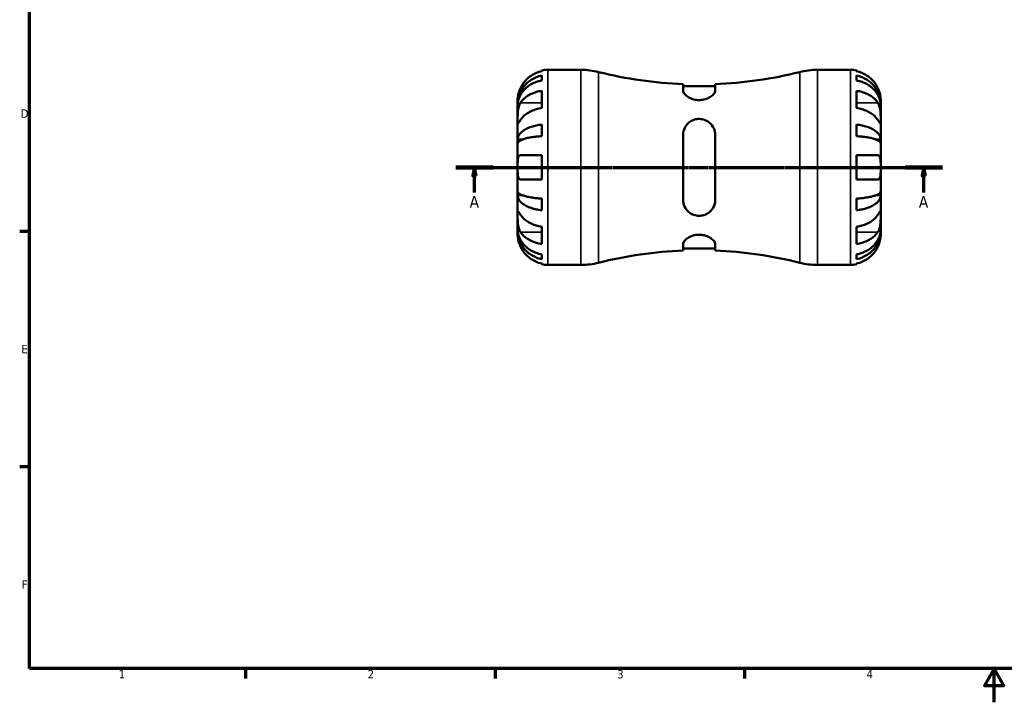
# Model space of a CAD drawing. Header units: millimetres. Extents: x -67 to 667, y 0 to 420.
# Tile 1 of 4: x 7 to 300, y 0 to 203. Entities that reach past the tile are written whole.
import ezdxf

# ---------------------------------------------------------------- set-up
doc = ezdxf.new("R2010")
doc.units = ezdxf.units.MM
doc.linetypes.add('CHAIN', pattern=[0.7087, 0.4724, -0.0591, 0.1181, -0.0591])
for name, color, linetype, lineweight in [('Border (ISO)', 7, 'Continuous', 70), ('Section Line (ISO)', 7, 'CHAIN', 70), ('Visible (ISO)', 7, 'Continuous', 50), ('Visible Narrow (ISO)', 7, 'Continuous', 35)]:
    doc.layers.add(name, color=color, linetype=linetype, lineweight=lineweight)
doc.styles.add('Label Text (ISO)', font='tahoma.ttf')
doc.styles.add('Note Text (ISO)', font='tahoma.ttf')

# ---------------------------------------------------------------- blocks, each defined once
blk = doc.blocks.new('Borders Default Border')
at = {"layer": 'Border (ISO)'}
for p, q in [((10, 140), (7.1, 140)), ((10, 70), (7.1, 70)), ((74.25, 10), (74.25, 7.1)), ((148.5, 10), (148.5, 7.1)), ((222.75, 10), (222.75, 7.1))]:
    blk.add_line(p, q, dxfattribs=at)
at = {"layer": 'Border (ISO)', "flags": 128}
for points in [[(10, 10), (10, 410), (584, 410), (584, 10), (10, 10)], [(297, 0), (297, 10), (294.11, 5), (299.89, 5), (297, 10)]]:
    blk.add_lwpolyline(points, dxfattribs=at)
at = {"layer": 'Border (ISO)', "color": 232, "true_color": 0xca0064, "char_height": 2.5, "attachment_point": 7, "style": 'Note Text (ISO)'}
for s, insert in [('D', (7.43, 173.75)), ('E', (7.64, 103.75)), ('F', (7.7, 33.75)), ('1', (36.56, 7.1)), ('2', (110.62, 7.1)), ('3', (184.85, 7.05)), ('4', (259, 7.1))]:
    blk.add_mtext(s, dxfattribs=dict(at, insert=insert))
blk = doc.blocks.new('2dTransSection0')
at = {"layer": 'Section Line (ISO)', "linetype": 'CHAIN'}
blk.add_line((136.85, 159.02), (281.59, 159.02), dxfattribs=at)
at = {"layer": 'Section Line (ISO)', "linetype": 'Continuous', "lineweight": 140}
for p, q in [((136.85, 159.02), (147.96, 159.02)), ((270.49, 159.02), (281.59, 159.02))]:
    blk.add_line(p, q, dxfattribs=at)
at = {"layer": 'Section Line (ISO)', "linetype": 'Continuous'}
for p, q in [((142.4, 159.02), (141.9, 156.52)), ((142.4, 156.52), (142.4, 159.02)), ((142.9, 156.52), (142.4, 159.02)), ((276.04, 159.02), (275.54, 156.52)), ((276.04, 156.52), (276.04, 159.02)), ((276.54, 156.52), (276.04, 159.02)), ((141.9, 156.52), (142.9, 156.52)), ((142.4, 151.54), (142.4, 156.52)), ((275.54, 156.52), (276.54, 156.52)), ((276.04, 151.54), (276.04, 156.52))]:
    blk.add_line(p, q, dxfattribs=at)
at = {"layer": 'Section Line (ISO)', "linetype": 'Continuous', "flags": 128}
for points in [[(142.9, 156.52), (142.4, 159.02), (141.9, 156.52), (142.9, 156.52)], [(276.54, 156.52), (276.04, 159.02), (275.54, 156.52), (276.54, 156.52)]]:
    blk.add_lwpolyline(points, dxfattribs=at)
at = {"layer": 'Section Line (ISO)'}
for points in [[(142.9, 156.52), (142.4, 159.02), (141.9, 156.52), (142.9, 156.52)], [(276.54, 156.52), (276.04, 159.02), (275.54, 156.52), (276.54, 156.52)]]:
    blk.add_solid(points, dxfattribs=at)
at = {"layer": 'Section Line (ISO)', "char_height": 3.5, "attachment_point": 7, "style": 'Label Text (ISO)'}
for insert in [(140.92, 147.02), (274.55, 147.02)]:
    blk.add_mtext('A', dxfattribs=dict(at, insert=insert))

msp = doc.modelspace()

# ---------------------------------------------------------------- linework, layer by layer
at = {"layer": 'Visible (ISO)'}
for p, q in [((162.421, 187.608), (162.421, 187.834)), ((164.221, 188.016), (174.04, 188.016)), ((244.402, 188.016), (254.221, 188.016)), ((256.021, 187.834), (256.021, 187.608)), ((162.421, 184.868), (162.421, 186.301)), ((256.021, 186.301), (256.021, 184.868)), ((162.421, 176.688), (162.421, 181.779)), ((204.421, 183.76), (204.421, 181.822)), ((214.021, 183.153), (204.421, 183.153)), ((214.021, 181.822), (214.021, 183.76)), ((256.021, 181.779), (256.021, 176.688)), ((155.221, 177.729), (155.221, 179.016)), ((263.221, 177.729), (263.221, 179.016)), ((155.221, 177.239), (155.221, 177.729)), ((155.221, 177.729), (155.239, 177.729)), ((155.221, 173.158), (155.221, 177.239)), ((263.221, 177.729), (263.203, 177.729)), ((263.221, 177.239), (263.221, 177.729)), ((263.221, 173.158), (263.221, 177.239)), ((155.221, 167.257), (155.221, 173.158)), ((263.221, 167.257), (263.221, 173.158)), ((162.421, 168.291), (162.421, 171.751)), ((256.021, 171.751), (256.021, 168.291)), ((155.221, 166.074), (155.221, 167.257)), ((155.221, 167.257), (156.546, 167.257)), ((204.421, 168.616), (204.421, 149.416)), ((214.021, 149.416), (214.021, 168.616)), ((263.221, 167.257), (261.896, 167.257)), ((263.221, 166.074), (263.221, 167.257)), ((155.221, 159.016), (155.221, 166.074)), ((263.221, 159.016), (263.221, 166.074)), ((162.421, 155.416), (162.421, 162.616)), ((256.021, 162.616), (256.021, 155.416)), ((155.221, 151.957), (155.221, 159.016)), ((263.221, 151.957), (263.221, 159.016)), ((155.221, 150.775), (155.221, 151.957)), ((155.221, 144.874), (155.221, 150.775)), ((155.221, 150.775), (156.546, 150.775)), ((162.421, 146.281), (162.421, 149.741)), ((256.021, 149.741), (256.021, 146.281)), ((263.221, 150.775), (261.896, 150.775)), ((263.221, 150.775), (263.221, 151.957)), ((263.221, 144.874), (263.221, 150.775)), ((155.221, 140.793), (155.221, 144.874)), ((263.221, 140.793), (263.221, 144.874)), ((155.221, 140.303), (155.221, 140.793)), ((162.421, 136.252), (162.421, 141.344)), ((256.021, 141.344), (256.021, 136.252)), ((263.221, 140.303), (263.221, 140.793)), ((155.221, 139.016), (155.221, 140.303)), ((155.221, 140.303), (155.239, 140.303)), ((263.221, 140.303), (263.203, 140.303)), ((263.221, 139.016), (263.221, 140.303)), ((204.421, 136.21), (204.421, 134.272)), ((214.021, 134.879), (204.421, 134.879)), ((214.021, 134.272), (214.021, 136.21)), ((162.421, 131.731), (162.421, 133.164)), ((256.021, 133.164), (256.021, 131.731)), ((162.421, 130.198), (162.421, 130.423)), ((164.221, 130.016), (174.04, 130.016)), ((244.402, 130.016), (254.221, 130.016)), ((256.021, 130.423), (256.021, 130.198))]:
    msp.add_line(p, q, dxfattribs=at)
for centre, radius, start, end in [((164.221, 179.016), 9, 90, 101.53696), ((174.04, 166.416), 21.6, 75.9026, 90), ((244.402, 166.416), 21.6, 90, 104.0974), ((254.221, 179.016), 9, 78.46304, 90), ((209.221, 306.503), 122.837, 255.9026, 267.76053), ((209.221, 306.503), 122.837, 272.23947, 284.0974), ((209.221, 11.529), 122.837, 92.23947, 104.0974), ((209.221, 11.529), 122.837, 75.9026, 87.76053), ((164.221, 139.016), 9, 258.46304, 270), ((174.04, 151.616), 21.6, 270, 284.0974), ((244.402, 151.616), 21.6, 255.9026, 270), ((254.221, 139.016), 9, 270, 281.53696)]:
    msp.add_arc(centre, radius, start, end, dxfattribs=at)
for points, knots in [([(162.421, 187.608), (161.843, 187.489), (161.279, 187.31), (160.265, 186.888), (159.725, 186.602), (158.717, 185.923), (158.249, 185.529), (157.464, 184.736), (157.075, 184.265), (156.494, 183.388), (156.278, 182.999), (156.097, 182.616)], [0.1707715, 0.1707715, 0.1707715, 0.1707715, 0.33310322, 0.33310322, 0.50032131, 0.50032131, 0.6675394, 0.6675394, 0.83495179, 0.83495179, 0.95687108, 0.95687108, 0.95687108, 0.95687108]), ([(262.345, 182.616), (262.162, 183.004), (261.943, 183.396), (261.357, 184.278), (260.966, 184.75), (260.179, 185.541), (259.712, 185.933), (258.706, 186.609), (258.166, 186.893), (257.157, 187.313), (256.596, 187.49), (256.021, 187.608)], [4.42788733, 4.42788733, 4.42788733, 4.42788733, 4.55124968, 4.55124968, 4.71913621, 4.71913621, 4.88587287, 4.88587287, 5.05260954, 5.05260954, 5.21400797, 5.21400797, 5.21400797, 5.21400797]), ([(155.221, 177.729), (155.221, 178.27), (155.276, 178.86), (155.512, 180.017), (155.694, 180.583), (156.12, 181.581), (156.402, 182.104), (157.074, 183.082), (157.464, 183.536), (158.25, 184.299), (158.717, 184.678), (159.724, 185.331), (160.264, 185.606), (161.278, 186.013), (161.843, 186.186), (162.421, 186.301)], [4.0142513, 4.0142513, 4.0142513, 4.0142513, 4.1817861, 4.1817861, 4.3493209, 4.3493209, 4.5162129, 4.5162129, 4.683105, 4.683105, 4.8499282, 4.8499282, 5.0167515, 5.0167515, 5.1791755, 5.1791755, 5.1791755, 5.1791755]), ([(162.421, 184.868), (161.844, 184.766), (161.28, 184.613), (160.268, 184.251), (159.729, 184.007), (158.722, 183.426), (158.254, 183.09), (157.469, 182.411), (157.078, 182.007), (156.404, 181.136), (156.121, 180.67), (155.695, 179.782), (155.513, 179.277), (155.276, 178.247), (155.221, 177.721), (155.221, 177.239)], [0.1707461, 0.1707461, 0.1707461, 0.1707461, 0.33284, 0.33284, 0.4994944, 0.4994944, 0.6661487, 0.6661487, 0.8332087, 0.8332087, 1.0002688, 1.0002688, 1.1679728, 1.1679728, 1.3356767, 1.3356767, 1.3356767, 1.3356767]), ([(256.021, 186.301), (256.598, 186.186), (257.162, 186.014), (258.174, 185.608), (258.713, 185.333), (259.72, 184.681), (260.187, 184.303), (260.973, 183.541), (261.364, 183.086), (262.038, 182.108), (262.321, 181.584), (262.747, 180.586), (262.929, 180.019), (263.166, 178.861), (263.221, 178.27), (263.221, 177.729)], [0.1707461, 0.1707461, 0.1707461, 0.1707461, 0.33284, 0.33284, 0.4994944, 0.4994944, 0.6661487, 0.6661487, 0.8332087, 0.8332087, 1.0002688, 1.0002688, 1.1679728, 1.1679728, 1.3356767, 1.3356767, 1.3356767, 1.3356767]), ([(263.221, 177.239), (263.221, 177.721), (263.166, 178.247), (262.929, 179.277), (262.747, 179.782), (262.321, 180.67), (262.038, 181.136), (261.364, 182.007), (260.973, 182.411), (260.187, 183.09), (259.72, 183.426), (258.713, 184.007), (258.174, 184.251), (257.162, 184.613), (256.598, 184.766), (256.021, 184.868)], [4.0142513, 4.0142513, 4.0142513, 4.0142513, 4.1819553, 4.1819553, 4.3496592, 4.3496592, 4.5167193, 4.5167193, 4.6837794, 4.6837794, 4.8504337, 4.8504337, 5.017088, 5.017088, 5.179182, 5.179182, 5.179182, 5.179182]), ([(156.097, 182.616), (156.095, 182.612), (156.093, 182.608), (156.003, 182.416), (155.92, 182.224), (155.776, 181.863), (155.714, 181.694), (155.59, 181.323), (155.53, 181.122), (155.392, 180.593), (155.333, 180.284), (155.25, 179.71), (155.234, 179.464), (155.219, 179.11), (155.221, 179.016), (155.221, 179.016)], [-0.58332629, -0.58332629, -0.58332629, -0.58332629, -0.58206847, -0.58206847, -0.51861604, -0.51861604, -0.4628074, -0.4628074, -0.39473272, -0.39473272, -0.27692423, -0.27692423, -0.14288351, -0.14288351, 0, 0, 0, 0]), ([(156.097, 178.249), (156.28, 178.523), (156.499, 178.801), (157.085, 179.425), (157.476, 179.759), (158.263, 180.318), (158.73, 180.595), (159.736, 181.072), (160.276, 181.273), (161.285, 181.57), (161.846, 181.696), (162.421, 181.779)], [4.42788405, 4.42788405, 4.42788405, 4.42788405, 4.5512464, 4.5512464, 4.71913293, 4.71913293, 4.88586959, 4.88586959, 5.05260626, 5.05260626, 5.21400469, 5.21400469, 5.21400469, 5.21400469]), ([(214.021, 181.822), (214.021, 181.734), (214.008, 181.643), (213.89, 181.227), (213.644, 180.871), (212.942, 180.22), (212.513, 179.921), (211.582, 179.464), (211.109, 179.29), (210.125, 179.07), (209.632, 179.016), (208.629, 179.03), (208.141, 179.098), (207.097, 179.362), (206.575, 179.582), (205.592, 180.138), (205.166, 180.49), (204.585, 181.174), (204.427, 181.509), (204.421, 181.811), (204.421, 181.816), (204.421, 181.822)], [-1.8272566, -1.8272566, -1.8272566, -1.8272566, -1.7595956, -1.7595956, -1.5257431, -1.5257431, -1.3211598, -1.3211598, -1.1555232, -1.1555232, -1.0044568, -1.0044568, -0.8533004, -0.8533004, -0.6629744, -0.6629744, -0.4322923, -0.4322923, -0.2041471, -0.2041471, -0.2000439, -0.2000439, -0.2000439, -0.2000439]), ([(256.021, 181.779), (256.596, 181.696), (257.157, 181.57), (258.166, 181.273), (258.706, 181.072), (259.712, 180.595), (260.179, 180.318), (260.966, 179.759), (261.357, 179.425), (261.943, 178.801), (262.162, 178.523), (262.345, 178.249)], [0.17075309, 0.17075309, 0.17075309, 0.17075309, 0.33215152, 0.33215152, 0.49888818, 0.49888818, 0.66562485, 0.66562485, 0.83351137, 0.83351137, 0.95687373, 0.95687373, 0.95687373, 0.95687373]), ([(263.221, 179.016), (263.221, 179.016), (263.221, 179.049), (263.219, 179.184), (263.217, 179.291), (263.194, 179.649), (263.166, 179.942), (263.059, 180.536), (262.999, 180.804), (262.861, 181.296), (262.792, 181.512), (262.632, 181.955), (262.541, 182.181), (262.41, 182.475), (262.378, 182.546), (262.345, 182.616)], [-2.49913258, -2.49913258, -2.49913258, -2.49913258, -2.41505436, -2.41505436, -2.32384732, -2.32384732, -2.1841143, -2.1841143, -2.08674766, -2.08674766, -2.01440674, -2.01440674, -1.93994266, -1.93994266, -1.91637503, -1.91637503, -1.91637503, -1.91637503]), ([(155.221, 173.158), (155.221, 173.341), (155.221, 173.544), (155.222, 173.995), (155.224, 174.245), (155.239, 174.873), (155.257, 175.258), (155.333, 176.012), (155.389, 176.373), (155.526, 176.958), (155.594, 177.188), (155.751, 177.612), (155.839, 177.807), (155.988, 178.078), (156.041, 178.166), (156.097, 178.249)], [0, 0, 0, 0, 0.07774953, 0.07774953, 0.16081914, 0.16081914, 0.27783798, 0.27783798, 0.3882896, 0.3882896, 0.46542959, 0.46542959, 0.54035429, 0.54035429, 0.57953204, 0.57953204, 0.57953204, 0.57953204]), ([(162.421, 176.688), (161.846, 176.605), (161.285, 176.479), (160.276, 176.182), (159.736, 175.981), (158.73, 175.503), (158.263, 175.226), (157.476, 174.667), (157.085, 174.333), (156.499, 173.71), (156.28, 173.432), (156.097, 173.158)], [0.17075309, 0.17075309, 0.17075309, 0.17075309, 0.33215152, 0.33215152, 0.49888818, 0.49888818, 0.66562485, 0.66562485, 0.83351137, 0.83351137, 0.95687373, 0.95687373, 0.95687373, 0.95687373]), ([(262.345, 173.158), (262.162, 173.432), (261.943, 173.71), (261.357, 174.333), (260.966, 174.667), (260.179, 175.226), (259.712, 175.503), (258.706, 175.981), (258.166, 176.182), (257.157, 176.479), (256.596, 176.605), (256.021, 176.688)], [4.4278842, 4.4278842, 4.4278842, 4.4278842, 4.55124655, 4.55124655, 4.71913307, 4.71913307, 4.88586974, 4.88586974, 5.0526064, 5.0526064, 5.21400483, 5.21400483, 5.21400483, 5.21400483]), ([(262.345, 178.249), (262.404, 178.161), (262.461, 178.066), (262.611, 177.789), (262.698, 177.594), (262.854, 177.167), (262.922, 176.936), (263.056, 176.356), (263.109, 176.003), (263.191, 175.196), (263.208, 174.751), (263.223, 173.894), (263.221, 173.495), (263.221, 173.158)], [-0.58004807, -0.58004807, -0.58004807, -0.58004807, -0.5384523, -0.5384523, -0.46383793, -0.46383793, -0.3862639, -0.3862639, -0.27840269, -0.27840269, -0.14277912, -0.14277912, 0, 0, 0, 0]), ([(156.097, 173.158), (156.038, 173.069), (155.981, 172.985), (155.831, 172.76), (155.744, 172.631), (155.588, 172.405), (155.52, 172.312), (155.386, 172.146), (155.332, 172.098), (155.251, 172.111), (155.234, 172.203), (155.219, 172.555), (155.221, 172.821), (155.221, 173.158)], [-0.58004807, -0.58004807, -0.58004807, -0.58004807, -0.5384523, -0.5384523, -0.46383793, -0.46383793, -0.3862639, -0.3862639, -0.27840269, -0.27840269, -0.14277912, -0.14277912, 0, 0, 0, 0]), ([(204.421, 168.616), (204.421, 168.824), (204.434, 169.03), (204.552, 169.938), (204.798, 170.606), (205.5, 171.709), (205.929, 172.166), (206.86, 172.826), (207.333, 173.061), (208.317, 173.356), (208.81, 173.424), (209.813, 173.406), (210.301, 173.318), (211.345, 172.964), (211.867, 172.663), (212.85, 171.836), (213.276, 171.275), (213.857, 170.035), (214.015, 169.355), (214.021, 168.641), (214.021, 168.629), (214.021, 168.616)], [-1.8272566, -1.8272566, -1.8272566, -1.8272566, -1.7595956, -1.7595956, -1.5257431, -1.5257431, -1.3211598, -1.3211598, -1.1555232, -1.1555232, -1.0044568, -1.0044568, -0.8533004, -0.8533004, -0.6629744, -0.6629744, -0.4322923, -0.4322923, -0.2041471, -0.2041471, -0.2000439, -0.2000439, -0.2000439, -0.2000439]), ([(263.221, 173.158), (263.221, 172.975), (263.221, 172.812), (263.22, 172.523), (263.218, 172.401), (263.203, 172.179), (263.185, 172.11), (263.109, 172.098), (263.053, 172.148), (262.916, 172.32), (262.848, 172.415), (262.69, 172.642), (262.603, 172.773), (262.454, 172.995), (262.401, 173.075), (262.345, 173.158)], [0, 0, 0, 0, 0.07774953, 0.07774953, 0.16081914, 0.16081914, 0.27783798, 0.27783798, 0.3882896, 0.3882896, 0.46542959, 0.46542959, 0.54035429, 0.54035429, 0.57953204, 0.57953204, 0.57953204, 0.57953204]), ([(155.221, 167.257), (155.221, 167.541), (155.276, 167.851), (155.513, 168.457), (155.695, 168.755), (156.121, 169.278), (156.404, 169.553), (157.078, 170.065), (157.469, 170.304), (158.254, 170.703), (158.722, 170.901), (159.729, 171.243), (160.268, 171.387), (161.28, 171.6), (161.844, 171.691), (162.421, 171.751)], [4.0142509, 4.0142509, 4.0142509, 4.0142509, 4.1819549, 4.1819549, 4.3496588, 4.3496588, 4.5167189, 4.5167189, 4.6837789, 4.6837789, 4.8504333, 4.8504333, 5.0170876, 5.0170876, 5.1791816, 5.1791816, 5.1791816, 5.1791816]), ([(256.021, 171.751), (256.598, 171.691), (257.162, 171.6), (258.174, 171.387), (258.713, 171.243), (259.72, 170.901), (260.187, 170.703), (260.973, 170.304), (261.364, 170.065), (262.038, 169.553), (262.321, 169.278), (262.747, 168.755), (262.929, 168.457), (263.166, 167.851), (263.221, 167.541), (263.221, 167.257)], [0.1707461, 0.1707461, 0.1707461, 0.1707461, 0.33284, 0.33284, 0.4994944, 0.4994944, 0.6661487, 0.6661487, 0.8332087, 0.8332087, 1.0002688, 1.0002688, 1.1679728, 1.1679728, 1.3356767, 1.3356767, 1.3356767, 1.3356767]), ([(162.421, 168.291), (161.844, 168.262), (161.28, 168.217), (160.268, 168.112), (159.729, 168.041), (158.722, 167.872), (158.254, 167.774), (157.469, 167.577), (157.078, 167.46), (156.404, 167.207), (156.121, 167.071), (155.695, 166.813), (155.513, 166.667), (155.276, 166.367), (155.221, 166.214), (155.221, 166.074)], [0.1707461, 0.1707461, 0.1707461, 0.1707461, 0.33284, 0.33284, 0.4994944, 0.4994944, 0.6661487, 0.6661487, 0.8332087, 0.8332087, 1.0002688, 1.0002688, 1.1679728, 1.1679728, 1.3356767, 1.3356767, 1.3356767, 1.3356767]), ([(263.221, 166.074), (263.221, 166.214), (263.166, 166.367), (262.929, 166.667), (262.747, 166.813), (262.321, 167.071), (262.038, 167.207), (261.364, 167.46), (260.973, 167.577), (260.187, 167.774), (259.72, 167.872), (258.713, 168.041), (258.174, 168.112), (257.162, 168.217), (256.598, 168.262), (256.021, 168.291)], [4.0142509, 4.0142509, 4.0142509, 4.0142509, 4.1819549, 4.1819549, 4.3496588, 4.3496588, 4.5167189, 4.5167189, 4.6837789, 4.6837789, 4.8504333, 4.8504333, 5.0170876, 5.0170876, 5.1791816, 5.1791816, 5.1791816, 5.1791816]), ([(155.221, 159.016), (155.221, 159.296), (155.221, 159.575), (155.223, 160.144), (155.225, 160.429), (155.248, 161.107), (155.276, 161.469), (155.383, 161.972), (155.443, 162.142), (155.581, 162.373), (155.65, 162.45), (155.81, 162.562), (155.901, 162.597), (156.032, 162.614), (156.064, 162.616), (156.097, 162.616)], [-2.49913258, -2.49913258, -2.49913258, -2.49913258, -2.41505436, -2.41505436, -2.32384732, -2.32384732, -2.1841143, -2.1841143, -2.08674766, -2.08674766, -2.01440674, -2.01440674, -1.93994266, -1.93994266, -1.91637503, -1.91637503, -1.91637503, -1.91637503]), ([(156.097, 162.616), (156.28, 162.616), (156.499, 162.616), (157.085, 162.616), (157.476, 162.616), (158.263, 162.616), (158.73, 162.616), (159.736, 162.616), (160.276, 162.616), (161.285, 162.616), (161.846, 162.616), (162.421, 162.616)], [4.42788405, 4.42788405, 4.42788405, 4.42788405, 4.5512464, 4.5512464, 4.71913293, 4.71913293, 4.88586959, 4.88586959, 5.05260626, 5.05260626, 5.21400469, 5.21400469, 5.21400469, 5.21400469]), ([(256.021, 162.616), (256.596, 162.616), (257.157, 162.616), (258.166, 162.616), (258.706, 162.616), (259.712, 162.616), (260.179, 162.616), (260.966, 162.616), (261.357, 162.616), (261.943, 162.616), (262.162, 162.616), (262.345, 162.616)], [0.17075309, 0.17075309, 0.17075309, 0.17075309, 0.33215152, 0.33215152, 0.49888818, 0.49888818, 0.66562485, 0.66562485, 0.83351137, 0.83351137, 0.95687373, 0.95687373, 0.95687373, 0.95687373]), ([(262.345, 162.616), (262.347, 162.616), (262.349, 162.616), (262.439, 162.615), (262.522, 162.6), (262.666, 162.54), (262.728, 162.5), (262.852, 162.382), (262.912, 162.299), (263.05, 162.018), (263.109, 161.786), (263.191, 161.186), (263.208, 160.812), (263.223, 159.963), (263.221, 159.492), (263.221, 159.016)], [-0.58332629, -0.58332629, -0.58332629, -0.58332629, -0.58206847, -0.58206847, -0.51861604, -0.51861604, -0.4628074, -0.4628074, -0.39473272, -0.39473272, -0.27692423, -0.27692423, -0.14288351, -0.14288351, 0, 0, 0, 0]), ([(156.097, 155.416), (156.03, 155.416), (155.965, 155.424), (155.816, 155.468), (155.735, 155.513), (155.586, 155.651), (155.52, 155.746), (155.387, 156.037), (155.332, 156.255), (155.251, 156.837), (155.234, 157.216), (155.219, 158.07), (155.221, 158.541), (155.221, 159.016)], [-0.57647647, -0.57647647, -0.57647647, -0.57647647, -0.52968676, -0.52968676, -0.46054026, -0.46054026, -0.38562403, -0.38562403, -0.27730827, -0.27730827, -0.14258086, -0.14258086, 0, 0, 0, 0]), ([(263.221, 159.016), (263.221, 158.723), (263.221, 158.431), (263.219, 157.835), (263.216, 157.535), (263.189, 156.851), (263.158, 156.497), (263.044, 156.013), (262.982, 155.852), (262.849, 155.647), (262.79, 155.583), (262.664, 155.49), (262.598, 155.458), (262.469, 155.423), (262.408, 155.416), (262.345, 155.416)], [0, 0, 0, 0, 0.08783311, 0.08783311, 0.18435408, 0.18435408, 0.32279749, 0.32279749, 0.41754463, 0.41754463, 0.47774931, 0.47774931, 0.53276241, 0.53276241, 0.57681269, 0.57681269, 0.57681269, 0.57681269]), ([(162.421, 155.416), (161.846, 155.416), (161.285, 155.416), (160.276, 155.416), (159.736, 155.416), (158.73, 155.416), (158.263, 155.416), (157.476, 155.416), (157.085, 155.416), (156.499, 155.416), (156.28, 155.416), (156.097, 155.416)], [0.17075309, 0.17075309, 0.17075309, 0.17075309, 0.33215152, 0.33215152, 0.49888818, 0.49888818, 0.66562485, 0.66562485, 0.83351137, 0.83351137, 0.95687373, 0.95687373, 0.95687373, 0.95687373]), ([(262.345, 155.416), (262.162, 155.416), (261.943, 155.416), (261.357, 155.416), (260.966, 155.416), (260.179, 155.416), (259.712, 155.416), (258.706, 155.416), (258.166, 155.416), (257.157, 155.416), (256.596, 155.416), (256.021, 155.416)], [4.42788405, 4.42788405, 4.42788405, 4.42788405, 4.5512464, 4.5512464, 4.71913293, 4.71913293, 4.88586959, 4.88586959, 5.05260626, 5.05260626, 5.21400469, 5.21400469, 5.21400469, 5.21400469]), ([(155.221, 151.957), (155.221, 151.817), (155.276, 151.665), (155.513, 151.365), (155.695, 151.219), (156.121, 150.96), (156.404, 150.825), (157.078, 150.572), (157.469, 150.454), (158.254, 150.257), (158.722, 150.159), (159.729, 149.991), (160.268, 149.92), (161.28, 149.815), (161.844, 149.77), (162.421, 149.741)], [4.0142509, 4.0142509, 4.0142509, 4.0142509, 4.1819549, 4.1819549, 4.3496588, 4.3496588, 4.5167189, 4.5167189, 4.6837789, 4.6837789, 4.8504333, 4.8504333, 5.0170876, 5.0170876, 5.1791816, 5.1791816, 5.1791816, 5.1791816]), ([(162.421, 146.281), (161.844, 146.341), (161.28, 146.431), (160.268, 146.645), (159.729, 146.788), (158.722, 147.13), (158.254, 147.329), (157.469, 147.728), (157.078, 147.966), (156.404, 148.479), (156.121, 148.754), (155.695, 149.277), (155.513, 149.574), (155.276, 150.181), (155.221, 150.491), (155.221, 150.775)], [0.1707461, 0.1707461, 0.1707461, 0.1707461, 0.33284, 0.33284, 0.4994944, 0.4994944, 0.6661487, 0.6661487, 0.8332087, 0.8332087, 1.0002688, 1.0002688, 1.1679728, 1.1679728, 1.3356767, 1.3356767, 1.3356767, 1.3356767]), ([(214.021, 149.416), (214.021, 149.208), (214.008, 149.002), (213.89, 148.094), (213.644, 147.425), (212.942, 146.323), (212.513, 145.866), (211.582, 145.205), (211.109, 144.97), (210.125, 144.676), (209.632, 144.607), (208.629, 144.626), (208.141, 144.714), (207.097, 145.068), (206.575, 145.369), (205.592, 146.196), (205.166, 146.756), (204.585, 147.996), (204.427, 148.677), (204.421, 149.391), (204.421, 149.403), (204.421, 149.416)], [-1.8272566, -1.8272566, -1.8272566, -1.8272566, -1.7595956, -1.7595956, -1.5257431, -1.5257431, -1.3211598, -1.3211598, -1.1555232, -1.1555232, -1.0044568, -1.0044568, -0.8533004, -0.8533004, -0.6629744, -0.6629744, -0.4322923, -0.4322923, -0.2041471, -0.2041471, -0.2000439, -0.2000439, -0.2000439, -0.2000439]), ([(256.021, 149.741), (256.598, 149.77), (257.162, 149.815), (258.174, 149.92), (258.713, 149.991), (259.72, 150.159), (260.187, 150.257), (260.973, 150.454), (261.364, 150.572), (262.038, 150.825), (262.321, 150.96), (262.747, 151.219), (262.929, 151.365), (263.166, 151.665), (263.221, 151.817), (263.221, 151.957)], [0.1707461, 0.1707461, 0.1707461, 0.1707461, 0.33284, 0.33284, 0.4994944, 0.4994944, 0.6661487, 0.6661487, 0.8332087, 0.8332087, 1.0002688, 1.0002688, 1.1679728, 1.1679728, 1.3356767, 1.3356767, 1.3356767, 1.3356767]), ([(263.221, 150.775), (263.221, 150.491), (263.166, 150.181), (262.929, 149.574), (262.747, 149.277), (262.321, 148.754), (262.038, 148.479), (261.364, 147.966), (260.973, 147.728), (260.187, 147.329), (259.72, 147.13), (258.713, 146.788), (258.174, 146.645), (257.162, 146.431), (256.598, 146.341), (256.021, 146.281)], [4.0142509, 4.0142509, 4.0142509, 4.0142509, 4.1819549, 4.1819549, 4.3496588, 4.3496588, 4.5167189, 4.5167189, 4.6837789, 4.6837789, 4.8504333, 4.8504333, 5.0170876, 5.0170876, 5.1791816, 5.1791816, 5.1791816, 5.1791816]), ([(156.097, 139.783), (156.038, 139.871), (155.981, 139.965), (155.831, 140.243), (155.744, 140.438), (155.588, 140.865), (155.52, 141.096), (155.386, 141.676), (155.332, 142.029), (155.251, 142.835), (155.234, 143.281), (155.219, 144.138), (155.221, 144.537), (155.221, 144.874)], [-0.58004807, -0.58004807, -0.58004807, -0.58004807, -0.5384523, -0.5384523, -0.46383793, -0.46383793, -0.3862639, -0.3862639, -0.27840269, -0.27840269, -0.14277912, -0.14277912, 0, 0, 0, 0]), ([(155.221, 144.874), (155.221, 145.057), (155.221, 145.22), (155.222, 145.509), (155.224, 145.631), (155.239, 145.853), (155.257, 145.922), (155.333, 145.934), (155.389, 145.884), (155.526, 145.712), (155.594, 145.617), (155.751, 145.39), (155.839, 145.259), (155.988, 145.037), (156.041, 144.957), (156.097, 144.874)], [0, 0, 0, 0, 0.07774953, 0.07774953, 0.16081914, 0.16081914, 0.27783798, 0.27783798, 0.3882896, 0.3882896, 0.46542959, 0.46542959, 0.54035429, 0.54035429, 0.57953204, 0.57953204, 0.57953204, 0.57953204]), ([(156.097, 144.874), (156.278, 144.603), (156.494, 144.328), (157.075, 143.708), (157.464, 143.374), (158.249, 142.814), (158.717, 142.536), (159.725, 142.055), (160.265, 141.853), (161.279, 141.554), (161.843, 141.428), (162.421, 141.344)], [4.42789013, 4.42789013, 4.42789013, 4.42789013, 4.54980941, 4.54980941, 4.7172218, 4.7172218, 4.88443989, 4.88443989, 5.05165798, 5.05165798, 5.21398971, 5.21398971, 5.21398971, 5.21398971]), ([(256.021, 141.344), (256.596, 141.427), (257.157, 141.553), (258.166, 141.85), (258.706, 142.051), (259.712, 142.528), (260.179, 142.805), (260.966, 143.364), (261.357, 143.698), (261.943, 144.322), (262.162, 144.6), (262.345, 144.874)], [0.17075309, 0.17075309, 0.17075309, 0.17075309, 0.33215152, 0.33215152, 0.49888818, 0.49888818, 0.66562485, 0.66562485, 0.83351137, 0.83351137, 0.95687373, 0.95687373, 0.95687373, 0.95687373]), ([(262.345, 144.874), (262.404, 144.962), (262.461, 145.047), (262.611, 145.272), (262.698, 145.401), (262.854, 145.626), (262.922, 145.72), (263.056, 145.886), (263.109, 145.933), (263.191, 145.92), (263.208, 145.829), (263.223, 145.477), (263.221, 145.21), (263.221, 144.874)], [-0.58004807, -0.58004807, -0.58004807, -0.58004807, -0.5384523, -0.5384523, -0.46383793, -0.46383793, -0.3862639, -0.3862639, -0.27840269, -0.27840269, -0.14277912, -0.14277912, 0, 0, 0, 0]), ([(263.221, 144.874), (263.221, 144.69), (263.221, 144.488), (263.22, 144.037), (263.218, 143.787), (263.203, 143.159), (263.185, 142.774), (263.109, 142.02), (263.053, 141.659), (262.916, 141.074), (262.848, 140.844), (262.69, 140.419), (262.603, 140.225), (262.454, 139.954), (262.401, 139.866), (262.345, 139.783)], [0, 0, 0, 0, 0.07774953, 0.07774953, 0.16081914, 0.16081914, 0.27783798, 0.27783798, 0.3882896, 0.3882896, 0.46542959, 0.46542959, 0.54035429, 0.54035429, 0.57953204, 0.57953204, 0.57953204, 0.57953204]), ([(155.221, 140.793), (155.221, 140.312), (155.276, 139.786), (155.512, 138.757), (155.694, 138.253), (156.12, 137.365), (156.402, 136.899), (157.074, 136.029), (157.464, 135.625), (158.25, 134.946), (158.717, 134.609), (159.724, 134.027), (160.264, 133.782), (161.278, 133.42), (161.843, 133.266), (162.421, 133.164)], [4.0142513, 4.0142513, 4.0142513, 4.0142513, 4.1817861, 4.1817861, 4.3493209, 4.3493209, 4.5162129, 4.5162129, 4.683105, 4.683105, 4.8499282, 4.8499282, 5.0167515, 5.0167515, 5.1791755, 5.1791755, 5.1791755, 5.1791755]), ([(256.021, 133.164), (256.598, 133.266), (257.162, 133.419), (258.174, 133.781), (258.713, 134.025), (259.72, 134.605), (260.187, 134.942), (260.973, 135.62), (261.364, 136.025), (262.038, 136.895), (262.321, 137.362), (262.747, 138.25), (262.929, 138.755), (263.166, 139.785), (263.221, 140.311), (263.221, 140.793)], [0.1707461, 0.1707461, 0.1707461, 0.1707461, 0.33284, 0.33284, 0.4994944, 0.4994944, 0.6661487, 0.6661487, 0.8332087, 0.8332087, 1.0002688, 1.0002688, 1.1679728, 1.1679728, 1.3356767, 1.3356767, 1.3356767, 1.3356767]), ([(162.421, 131.731), (161.844, 131.846), (161.28, 132.018), (160.268, 132.424), (159.729, 132.698), (158.722, 133.351), (158.254, 133.729), (157.469, 134.491), (157.078, 134.946), (156.404, 135.924), (156.121, 136.448), (155.695, 137.446), (155.513, 138.013), (155.276, 139.171), (155.221, 139.762), (155.221, 140.303)], [0.1707461, 0.1707461, 0.1707461, 0.1707461, 0.33284, 0.33284, 0.4994944, 0.4994944, 0.6661487, 0.6661487, 0.8332087, 0.8332087, 1.0002688, 1.0002688, 1.1679728, 1.1679728, 1.3356767, 1.3356767, 1.3356767, 1.3356767]), ([(155.221, 139.016), (155.221, 139.016), (155.221, 138.983), (155.223, 138.848), (155.225, 138.741), (155.248, 138.383), (155.276, 138.09), (155.383, 137.495), (155.443, 137.228), (155.581, 136.736), (155.65, 136.52), (155.81, 136.077), (155.901, 135.851), (156.032, 135.556), (156.064, 135.486), (156.097, 135.416)], [-2.49913258, -2.49913258, -2.49913258, -2.49913258, -2.41505436, -2.41505436, -2.32384732, -2.32384732, -2.1841143, -2.1841143, -2.08674766, -2.08674766, -2.01440674, -2.01440674, -1.93994266, -1.93994266, -1.91637503, -1.91637503, -1.91637503, -1.91637503]), ([(162.421, 136.252), (161.846, 136.336), (161.285, 136.462), (160.276, 136.759), (159.736, 136.959), (158.73, 137.437), (158.263, 137.714), (157.476, 138.273), (157.085, 138.607), (156.499, 139.231), (156.28, 139.508), (156.097, 139.783)], [0.17075309, 0.17075309, 0.17075309, 0.17075309, 0.33215152, 0.33215152, 0.49888818, 0.49888818, 0.66562485, 0.66562485, 0.83351137, 0.83351137, 0.95687373, 0.95687373, 0.95687373, 0.95687373]), ([(204.421, 136.21), (204.421, 136.298), (204.434, 136.388), (204.552, 136.805), (204.798, 137.161), (205.5, 137.812), (205.929, 138.111), (206.86, 138.568), (207.333, 138.742), (208.317, 138.962), (208.81, 139.016), (209.813, 139.001), (210.301, 138.934), (211.345, 138.67), (211.867, 138.45), (212.85, 137.893), (213.276, 137.542), (213.857, 136.857), (214.015, 136.523), (214.021, 136.221), (214.021, 136.216), (214.021, 136.21)], [-1.8272566, -1.8272566, -1.8272566, -1.8272566, -1.7595956, -1.7595956, -1.5257431, -1.5257431, -1.3211598, -1.3211598, -1.1555232, -1.1555232, -1.0044568, -1.0044568, -0.8533004, -0.8533004, -0.6629744, -0.6629744, -0.4322923, -0.4322923, -0.2041471, -0.2041471, -0.2000439, -0.2000439, -0.2000439, -0.2000439]), ([(263.221, 140.303), (263.221, 139.762), (263.166, 139.171), (262.929, 138.013), (262.747, 137.446), (262.321, 136.448), (262.038, 135.924), (261.364, 134.946), (260.973, 134.491), (260.187, 133.729), (259.72, 133.351), (258.713, 132.698), (258.174, 132.424), (257.162, 132.018), (256.598, 131.846), (256.021, 131.731)], [4.0142513, 4.0142513, 4.0142513, 4.0142513, 4.1819553, 4.1819553, 4.3496592, 4.3496592, 4.5167193, 4.5167193, 4.6837794, 4.6837794, 4.8504337, 4.8504337, 5.017088, 5.017088, 5.179182, 5.179182, 5.179182, 5.179182]), ([(262.345, 139.783), (262.162, 139.508), (261.943, 139.231), (261.357, 138.607), (260.966, 138.273), (260.179, 137.714), (259.712, 137.437), (258.706, 136.959), (258.166, 136.759), (257.157, 136.462), (256.596, 136.336), (256.021, 136.252)], [4.42788405, 4.42788405, 4.42788405, 4.42788405, 4.5512464, 4.5512464, 4.71913293, 4.71913293, 4.88586959, 4.88586959, 5.05260626, 5.05260626, 5.21400469, 5.21400469, 5.21400469, 5.21400469]), ([(262.345, 135.416), (262.412, 135.559), (262.477, 135.703), (262.626, 136.063), (262.707, 136.277), (262.856, 136.718), (262.922, 136.942), (263.055, 137.468), (263.11, 137.754), (263.191, 138.316), (263.208, 138.566), (263.223, 138.922), (263.221, 139.016), (263.221, 139.016)], [-0.57647647, -0.57647647, -0.57647647, -0.57647647, -0.52968676, -0.52968676, -0.46054026, -0.46054026, -0.38562403, -0.38562403, -0.27730827, -0.27730827, -0.14258086, -0.14258086, 0, 0, 0, 0]), ([(156.097, 135.416), (156.28, 135.028), (156.499, 134.636), (157.085, 133.754), (157.476, 133.281), (158.263, 132.491), (158.73, 132.099), (159.736, 131.423), (160.276, 131.139), (161.285, 130.719), (161.846, 130.542), (162.421, 130.423)], [4.42788405, 4.42788405, 4.42788405, 4.42788405, 4.5512464, 4.5512464, 4.71913293, 4.71913293, 4.88586959, 4.88586959, 5.05260626, 5.05260626, 5.21400469, 5.21400469, 5.21400469, 5.21400469]), ([(256.021, 130.423), (256.596, 130.542), (257.157, 130.719), (258.166, 131.139), (258.706, 131.423), (259.712, 132.099), (260.179, 132.491), (260.966, 133.281), (261.357, 133.754), (261.943, 134.636), (262.162, 135.028), (262.345, 135.416)], [0.17075309, 0.17075309, 0.17075309, 0.17075309, 0.33215152, 0.33215152, 0.49888818, 0.49888818, 0.66562485, 0.66562485, 0.83351137, 0.83351137, 0.95687373, 0.95687373, 0.95687373, 0.95687373])]:
    msp.add_open_spline(points, degree=3, knots=knots, dxfattribs=at)
at = {"layer": 'Visible Narrow (ISO)'}
for p, q in [((164.221, 130.373), (164.221, 187.659)), ((174.04, 130.373), (174.04, 187.659)), ((244.402, 187.659), (244.402, 130.373)), ((254.221, 130.373), (254.221, 187.659)), ((179.301, 187.016), (179.301, 131.015)), ((239.141, 131.015), (239.141, 187.016)), ((156.413, 178.249), (162.105, 178.249)), ((262.029, 178.249), (256.337, 178.249)), ((156.413, 139.783), (162.105, 139.783)), ((262.029, 139.783), (256.337, 139.783))]:
    msp.add_line(p, q, dxfattribs=at)

# ---------------------------------------------------------------- block references
msp.add_blockref('Borders Default Border', (0, 0))
at = {"layer": 'Section Line (ISO)'}
msp.add_blockref('2dTransSection0', (0, 0), dxfattribs=at)

doc.saveas('drawing.dxf')
